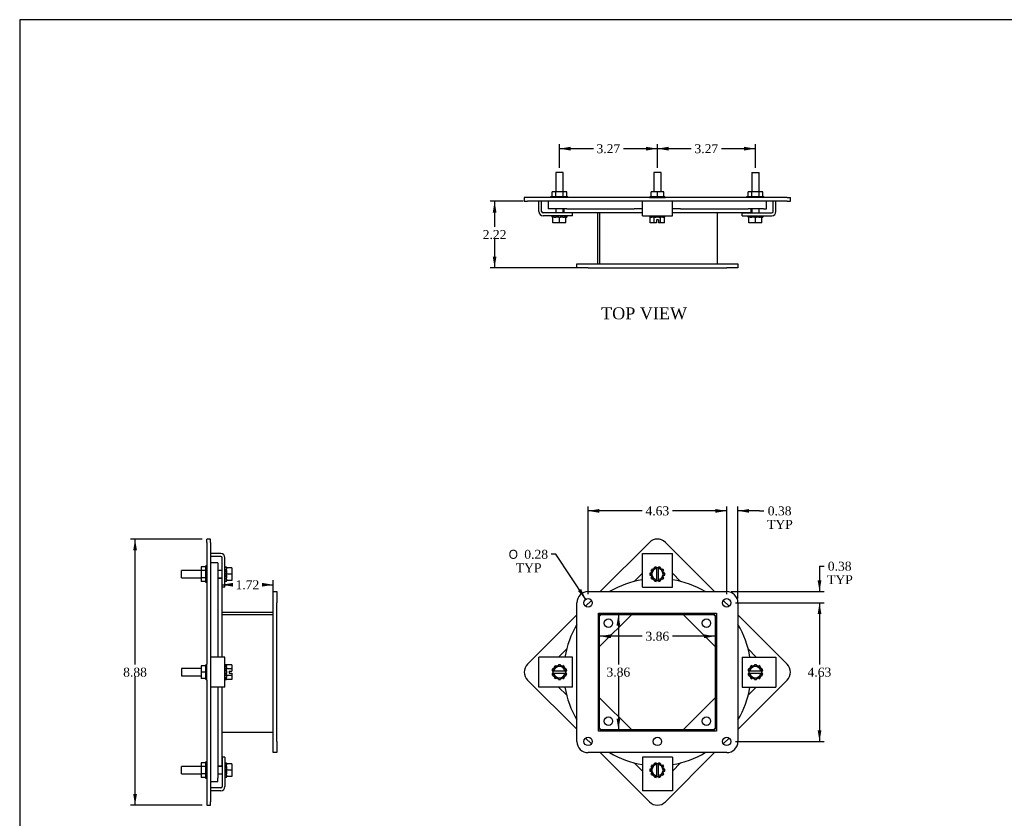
# Model space of a CAD drawing. Header units: inches. Extents: x 0.2 to 65.9, y -0.4 to 43.8.
# Tile 2 of 5: x 0.2 to 33, y 17.2 to 43.8. Entities that reach past the tile are written whole.
import ezdxf
from ezdxf.enums import TextEntityAlignment as Align

# ---------------------------------------------------------------- set-up
doc = ezdxf.new("R2010")
doc.units = ezdxf.units.IN
doc.header["$MEASUREMENT"] = 0
for name, color, linetype in [('COM49377', 7, 'Continuous'), ('COM49380', 7, 'Continuous'), ('COM49383', 7, 'Continuous'), ('COM49386', 7, 'Continuous'), ('COM49388', 7, 'Continuous'), ('Default', 7, 'Continuous'), ('GSK10436', 7, 'Continuous'), ('NTS16535', 7, 'Continuous'), ('SCC18019', 7, 'Continuous'), ('WAL253533', 7, 'Continuous')]:
    doc.layers.add(name, color=color, linetype=linetype)
doc.styles.add('SEACAD_Solid_Edge_ANSI1_Symbols', font='txt')
doc.styles.add('SEACAD_Times_New_Roman', font='times.ttf')
doc.dimstyles.new('HAMMOND_(STH_-_48x32)', dxfattribs={"dimtxt": 0.3, "dimasz": 0.375, "dimexe": 0.15, "dimexo": 0.15, "dimgap": 0.075, "dimtad": 0, "dimtih": 1, "dimtoh": 1, "dimzin": 0, "dimdsep": 46, "dimtxsty": 'SEACAD_Times_New_Roman', "dimblk1": '_SE_FILLED', "dimblk2": '_SE_FILLED', "dimsah": 1, "dimcen": 0.15, "dimadec": 0, "dimazin": 0, "dimtfac": 0.8, "dimtofl": 0, "dimtmove": 0, "dimatfit": 3, "dimfxl": 1, "dimtolj": 1, "dimtzin": 0, "dimarcsym": 0})

# ---------------------------------------------------------------- blocks, each defined once
blk = doc.blocks.new('SE')
at = {"layer": 'COM49377', "color": 7, "linetype": 'Continuous'}
for p, q in [((19.481, 23.99), (19.523, 23.99)), ((19.523, 20.171), (19.523, 23.99)), ((19.524, 24.032), (19.524, 23.991)), ((19.524, 23.991), (23.343, 23.991)), ((23.379, 23.955), (23.379, 20.171)), ((23.343, 20.135), (19.559, 20.135))]:
    blk.add_line(p, q, dxfattribs=at)
for centre, radius, start, end in [((23.343, 23.955), 0.036, 0, 90), ((23.343, 23.955), 0.108, 44.1439, 45.8561), ((19.559, 20.171), 0.108, 224.1439, 225.8561), ((19.559, 20.171), 0.036, 180, 270), ((23.343, 20.171), 0.036, 270, 0), ((23.343, 20.171), 0.108, 314.1439, 315.8561)]:
    blk.add_arc(centre, radius, start, end, dxfattribs=at)
at = {"layer": 'COM49380', "color": 7, "linetype": 'Continuous'}
for p, q in [((19.138, 24.75), (23.763, 24.75)), ((18.763, 19.75), (18.763, 24.375)), ((24.138, 24.375), (24.138, 19.75)), ((19.481, 24.032), (23.42, 24.032)), ((19.481, 20.093), (19.481, 24.032)), ((23.42, 24.032), (23.42, 20.093)), ((23.42, 20.093), (19.481, 20.093)), ((23.763, 19.375), (19.138, 19.375))]:
    blk.add_line(p, q, dxfattribs=at)
for centre in [(19.138, 24.375), (23.763, 24.375), (19.138, 19.75), (21.451, 19.75), (23.763, 19.75)]:
    blk.add_circle(centre, 0.141, dxfattribs=at)
for centre, start, end in [((19.138, 24.375), 90, 180), ((23.763, 24.375), 0, 90), ((19.138, 19.75), 180, 270), ((23.763, 19.75), 270, 0)]:
    blk.add_arc(centre, 0.375, start, end, dxfattribs=at)
at = {"layer": 'COM49383', "color": 7, "linetype": 'Continuous'}
for centre, radius, start, end in [((21.451, 22.063), 3.125, 99.2013, 120.6834), ((21.451, 22.063), 3.125, 59.3166, 80.7875), ((19.528, 23.985), 0.062, 130.7061, 139.2939), ((21.451, 22.063), 3.125, 149.3166, 170.7987), ((21.451, 22.063), 3.125, 9.2013, 30.6834), ((21.451, 22.063), 3.125, 189.2125, 210.6834), ((21.451, 22.063), 3.125, 329.3166, 350.7875), ((21.451, 22.063), 3.125, 239.3166, 260.7987), ((21.451, 22.063), 3.125, 279.2125, 300.6834)]:
    blk.add_arc(centre, radius, start, end, dxfattribs=at)
at = {"layer": 'COM49386', "color": 7, "linetype": 'Continuous'}
for p, q in [((21.186, 26.393), (19.543, 24.75)), ((23.359, 24.75), (21.716, 26.393)), ((19.251, 24.459), (19.055, 24.262)), ((23.847, 24.262), (23.65, 24.459)), ((18.763, 23.971), (17.12, 22.328)), ((25.782, 22.328), (24.138, 23.971)), ((17.12, 21.797), (18.763, 20.154)), ((24.138, 20.153), (25.782, 21.797)), ((19.054, 19.863), (19.251, 19.666)), ((23.651, 19.666), (23.847, 19.863)), ((19.542, 19.375), (21.186, 17.731)), ((21.716, 17.731), (23.36, 19.375))]:
    blk.add_line(p, q, dxfattribs=at)
for centre, start, end in [((21.451, 26.128), 45, 135), ((17.385, 22.062), 135, 225), ((25.517, 22.062), 315, 45), ((21.451, 17.997), 225, 315)]:
    blk.add_arc(centre, 0.375, start, end, dxfattribs=at)
at = {"layer": 'COM49388', "color": 7, "linetype": 'Continuous'}
for p, q in [((20.951, 25.878), (20.951, 26.021)), ((20.951, 26.021), (21.951, 26.021)), ((21.951, 25.878), (21.951, 26.021)), ((20.951, 24.896), (20.951, 25.878)), ((21.951, 24.896), (21.951, 25.878)), ((20.951, 24.896), (21.951, 24.896)), ((17.636, 22.562), (17.493, 22.562)), ((17.493, 21.562), (17.493, 22.562)), ((18.618, 22.562), (17.636, 22.562)), ((18.618, 21.562), (18.618, 22.562)), ((24.284, 22.562), (25.266, 22.562)), ((24.284, 22.562), (24.284, 21.562)), ((25.266, 22.562), (25.409, 22.562)), ((25.409, 22.562), (25.409, 21.562)), ((17.636, 21.562), (17.493, 21.562)), ((18.618, 21.562), (17.636, 21.562)), ((24.284, 21.562), (25.266, 21.562)), ((25.266, 21.562), (25.409, 21.562)), ((21.951, 19.229), (20.951, 19.229)), ((20.951, 19.229), (20.951, 18.247)), ((21.951, 19.229), (21.951, 18.247)), ((20.951, 18.247), (20.951, 18.104)), ((21.951, 18.104), (20.951, 18.104)), ((21.951, 18.247), (21.951, 18.104))]:
    blk.add_line(p, q, dxfattribs=at)
at = {"layer": 'GSK10436', "color": 7, "linetype": 'Continuous'}
for p, q in [((20.951, 25.363), (20.679, 25.091)), ((22.223, 25.091), (21.951, 25.363)), ((20.594, 23.991), (19.523, 22.919)), ((19.579, 23.991), (19.523, 23.935)), ((23.379, 22.92), (22.308, 23.991)), ((23.379, 23.935), (23.323, 23.991)), ((18.423, 22.835), (18.15, 22.562)), ((24.752, 22.562), (24.479, 22.835)), ((18.15, 21.562), (18.423, 21.29)), ((24.478, 21.289), (24.752, 21.562)), ((19.523, 21.205), (20.593, 20.135)), ((22.309, 20.135), (23.379, 21.205)), ((19.523, 20.19), (19.578, 20.135)), ((23.324, 20.135), (23.379, 20.189)), ((20.678, 19.035), (20.951, 18.762)), ((21.951, 18.762), (22.224, 19.035))]:
    blk.add_line(p, q, dxfattribs=at)
for centre in [(19.816, 23.698), (23.086, 23.698), (19.816, 20.427), (23.086, 20.427)]:
    blk.add_circle(centre, 0.141, dxfattribs=at)
at = {"layer": 'SCC18019', "color": 7, "linetype": 'Continuous'}
for p, q in [((21.342, 25.548), (21.21, 25.333)), ((21.21, 25.333), (21.342, 25.118)), ((21.417, 25.548), (21.342, 25.548)), ((21.485, 25.548), (21.417, 25.548)), ((21.417, 25.548), (21.417, 25.527)), ((21.417, 25.527), (21.417, 25.517)), ((21.417, 25.517), (21.417, 25.148)), ((21.56, 25.548), (21.485, 25.548)), ((21.485, 25.527), (21.485, 25.548)), ((21.485, 25.517), (21.485, 25.527)), ((21.485, 25.148), (21.485, 25.517)), ((21.692, 25.333), (21.56, 25.548)), ((21.56, 25.118), (21.692, 25.333)), ((21.342, 25.118), (21.417, 25.118)), ((21.417, 25.148), (21.417, 25.138)), ((21.417, 25.138), (21.417, 25.118)), ((21.417, 25.118), (21.485, 25.118)), ((21.485, 25.138), (21.485, 25.148)), ((21.485, 25.118), (21.485, 25.138)), ((21.485, 25.118), (21.56, 25.118)), ((18.181, 22.303), (17.966, 22.171)), ((17.966, 22.171), (17.966, 22.096)), ((17.966, 22.096), (17.966, 22.028)), ((17.986, 22.096), (17.966, 22.096)), ((17.966, 22.028), (17.966, 21.953)), ((17.966, 22.028), (17.986, 22.028)), ((17.996, 22.096), (17.986, 22.096)), ((17.986, 22.028), (17.996, 22.028)), ((18.365, 22.096), (17.996, 22.096)), ((17.996, 22.028), (18.365, 22.028)), ((18.396, 22.171), (18.181, 22.303)), ((18.375, 22.096), (18.365, 22.096)), ((18.365, 22.028), (18.375, 22.028)), ((18.396, 22.096), (18.375, 22.096)), ((18.375, 22.028), (18.396, 22.028)), ((18.396, 22.096), (18.396, 22.171)), ((18.396, 22.028), (18.396, 22.096)), ((18.396, 21.953), (18.396, 22.028)), ((24.721, 22.303), (24.506, 22.171)), ((24.506, 22.171), (24.506, 22.096)), ((24.506, 22.096), (24.506, 22.028)), ((24.527, 22.096), (24.506, 22.096)), ((24.506, 22.028), (24.506, 21.953)), ((24.506, 22.028), (24.527, 22.028)), ((24.537, 22.096), (24.527, 22.096)), ((24.527, 22.028), (24.537, 22.028)), ((24.906, 22.096), (24.537, 22.096)), ((24.537, 22.028), (24.906, 22.028)), ((24.936, 22.171), (24.721, 22.303)), ((24.916, 22.096), (24.906, 22.096)), ((24.906, 22.028), (24.916, 22.028)), ((24.936, 22.096), (24.916, 22.096)), ((24.916, 22.028), (24.936, 22.028)), ((24.936, 22.096), (24.936, 22.171)), ((24.936, 22.028), (24.936, 22.096)), ((24.936, 21.953), (24.936, 22.028)), ((17.966, 21.953), (18.181, 21.821)), ((18.181, 21.821), (18.396, 21.953)), ((24.506, 21.953), (24.721, 21.821)), ((24.721, 21.821), (24.936, 21.953)), ((21.342, 19.007), (21.21, 18.792)), ((21.21, 18.792), (21.342, 18.577)), ((21.417, 19.007), (21.342, 19.007)), ((21.485, 19.007), (21.417, 19.007)), ((21.417, 19.007), (21.417, 18.987)), ((21.417, 18.987), (21.417, 18.976)), ((21.417, 18.976), (21.417, 18.608)), ((21.56, 19.007), (21.485, 19.007)), ((21.485, 18.987), (21.485, 19.007)), ((21.485, 18.976), (21.485, 18.987)), ((21.485, 18.608), (21.485, 18.976)), ((21.692, 18.792), (21.56, 19.007)), ((21.56, 18.577), (21.692, 18.792)), ((21.342, 18.577), (21.417, 18.577)), ((21.417, 18.608), (21.417, 18.597)), ((21.417, 18.597), (21.417, 18.577)), ((21.417, 18.577), (21.485, 18.577)), ((21.485, 18.597), (21.485, 18.608)), ((21.485, 18.577), (21.485, 18.597)), ((21.485, 18.577), (21.56, 18.577))]:
    blk.add_line(p, q, dxfattribs=at)
for centre, radius, start, end in [((21.451, 25.333), 0.187, 100.4474, 259.5526), ((21.451, 25.333), 0.187, 280.4474, 79.5526), ((18.181, 22.062), 0.187, 10.4474, 169.5526), ((18.181, 22.062), 0.188, 190.4474, 349.5526), ((24.721, 22.062), 0.187, 10.4474, 169.5526), ((24.721, 22.062), 0.187, 190.4474, 349.5526), ((21.451, 18.792), 0.188, 100.4474, 259.5526), ((21.451, 18.792), 0.187, 280.4474, 79.5526)]:
    blk.add_arc(centre, radius, start, end, dxfattribs=at)
at = {"layer": 'WAL253533', "color": 7, "linetype": 'Continuous'}
for p, q in [((21.228, 25.362), (21.203, 25.365)), ((21.203, 25.3), (21.228, 25.304)), ((21.231, 25.452), (21.27, 25.431)), ((21.299, 25.477), (21.27, 25.505)), ((21.344, 25.558), (21.349, 25.548)), ((21.411, 25.548), (21.405, 25.579)), ((21.497, 25.579), (21.491, 25.548)), ((21.553, 25.548), (21.558, 25.558)), ((21.632, 25.505), (21.603, 25.477)), ((21.632, 25.431), (21.671, 25.452)), ((21.699, 25.365), (21.674, 25.362)), ((21.674, 25.304), (21.699, 25.3)), ((21.27, 25.235), (21.231, 25.213)), ((21.27, 25.161), (21.299, 25.188)), ((21.349, 25.118), (21.344, 25.107)), ((21.405, 25.087), (21.411, 25.118)), ((21.491, 25.118), (21.497, 25.087)), ((21.558, 25.107), (21.553, 25.118)), ((21.603, 25.188), (21.632, 25.161)), ((21.671, 25.213), (21.632, 25.235)), ((17.935, 22.108), (17.966, 22.102)), ((17.966, 22.022), (17.935, 22.017)), ((17.966, 22.165), (17.955, 22.17)), ((18.009, 22.244), (18.036, 22.215)), ((18.082, 22.243), (18.061, 22.282)), ((18.148, 22.31), (18.151, 22.285)), ((18.21, 22.285), (18.213, 22.31)), ((18.3, 22.282), (18.279, 22.243)), ((18.325, 22.215), (18.353, 22.244)), ((18.406, 22.17), (18.396, 22.165)), ((18.396, 22.102), (18.426, 22.108)), ((18.426, 22.017), (18.396, 22.022)), ((24.476, 22.108), (24.506, 22.102)), ((24.506, 22.022), (24.476, 22.017)), ((24.506, 22.165), (24.496, 22.17)), ((24.549, 22.244), (24.577, 22.215)), ((24.623, 22.243), (24.602, 22.282)), ((24.689, 22.31), (24.692, 22.285)), ((24.751, 22.285), (24.754, 22.31)), ((24.841, 22.282), (24.82, 22.243)), ((24.866, 22.215), (24.893, 22.244)), ((24.947, 22.17), (24.936, 22.165)), ((24.936, 22.102), (24.967, 22.108)), ((24.967, 22.017), (24.936, 22.022)), ((17.955, 21.955), (17.966, 21.96)), ((18.036, 21.91), (18.009, 21.881)), ((18.061, 21.843), (18.082, 21.882)), ((18.151, 21.839), (18.148, 21.814)), ((18.213, 21.814), (18.21, 21.839)), ((18.279, 21.882), (18.3, 21.843)), ((18.353, 21.881), (18.325, 21.91)), ((18.396, 21.96), (18.406, 21.955)), ((24.496, 21.955), (24.506, 21.96)), ((24.577, 21.91), (24.549, 21.881)), ((24.602, 21.843), (24.623, 21.882)), ((24.692, 21.839), (24.689, 21.814)), ((24.754, 21.814), (24.751, 21.839)), ((24.82, 21.882), (24.841, 21.843)), ((24.893, 21.881), (24.866, 21.91)), ((24.936, 21.96), (24.947, 21.955)), ((21.228, 18.821), (21.203, 18.824)), ((21.203, 18.76), (21.228, 18.763)), ((21.231, 18.911), (21.27, 18.89)), ((21.299, 18.936), (21.27, 18.964)), ((21.344, 19.018), (21.349, 19.007)), ((21.411, 19.007), (21.405, 19.038)), ((21.497, 19.038), (21.491, 19.007)), ((21.553, 19.007), (21.558, 19.018)), ((21.632, 18.964), (21.603, 18.936)), ((21.632, 18.89), (21.671, 18.911)), ((21.699, 18.824), (21.674, 18.821)), ((21.674, 18.763), (21.699, 18.76)), ((21.27, 18.694), (21.231, 18.673)), ((21.27, 18.62), (21.299, 18.648)), ((21.349, 18.577), (21.344, 18.566)), ((21.405, 18.546), (21.411, 18.577)), ((21.491, 18.577), (21.497, 18.546)), ((21.558, 18.566), (21.553, 18.577)), ((21.603, 18.648), (21.632, 18.62)), ((21.671, 18.673), (21.632, 18.694))]:
    blk.add_line(p, q, dxfattribs=at)
for centre, start, end in [((21.451, 25.333), 172.5373, 187.4627), ((21.451, 25.333), 136.5373, 151.4627), ((21.451, 25.333), 100.5373, 115.4627), ((21.451, 25.333), 64.5373, 79.4627), ((21.451, 25.333), 28.5373, 43.4627), ((21.451, 25.333), 352.5373, 7.4627), ((21.451, 25.333), 208.5373, 223.4627), ((21.451, 25.333), 244.5373, 259.4627), ((21.451, 25.333), 280.5373, 295.4627), ((21.451, 25.333), 316.5373, 331.4627), ((18.181, 22.062), 154.5373, 169.4627), ((18.181, 22.062), 190.5373, 205.4627), ((18.181, 22.062), 118.5373, 133.4627), ((18.181, 22.062), 82.5373, 97.4627), ((18.181, 22.062), 46.5373, 61.4627), ((18.181, 22.062), 10.5373, 25.4627), ((18.181, 22.062), 334.5373, 349.4627), ((24.721, 22.062), 154.5373, 169.4627), ((24.721, 22.062), 190.5373, 205.4627), ((24.721, 22.062), 118.5373, 133.4627), ((24.721, 22.062), 82.5373, 97.4627), ((24.721, 22.062), 46.5373, 61.4627), ((24.721, 22.062), 10.5373, 25.4627), ((24.721, 22.062), 334.5373, 349.4627), ((18.181, 22.062), 226.5373, 241.4627), ((18.181, 22.062), 262.5373, 277.4627), ((18.181, 22.062), 298.5373, 313.4627), ((24.721, 22.062), 226.5373, 241.4627), ((24.721, 22.062), 262.5373, 277.4627), ((24.721, 22.062), 298.5373, 313.4627), ((21.451, 18.792), 172.5373, 187.4627), ((21.451, 18.792), 136.5373, 151.4627), ((21.451, 18.792), 100.5373, 115.4627), ((21.451, 18.792), 64.5373, 79.4627), ((21.451, 18.792), 28.5373, 43.4627), ((21.451, 18.792), 352.5373, 7.4627), ((21.451, 18.792), 208.5373, 223.4627), ((21.451, 18.792), 244.5373, 259.4627), ((21.451, 18.792), 280.5373, 295.4627), ((21.451, 18.792), 316.5373, 331.4627)]:
    blk.add_arc(centre, 0.25, start, end, dxfattribs=at)
blk = doc.blocks.new('SE3')
at = {"layer": 'COM49377', "color": 7, "linetype": 'Continuous'}
for p, q in [((19.451, 37.403), (19.451, 35.685)), ((19.523, 37.403), (19.523, 35.685)), ((19.524, 37.403), (19.524, 35.685)), ((23.451, 37.403), (23.451, 35.685))]:
    blk.add_line(p, q, dxfattribs=at)
at = {"layer": 'COM49380', "color": 7, "linetype": 'Continuous'}
for p, q in [((18.763, 35.685), (19.138, 35.685)), ((18.763, 35.56), (18.763, 35.685)), ((19.138, 35.56), (18.763, 35.56)), ((19.138, 35.685), (23.763, 35.685)), ((19.138, 35.56), (23.763, 35.56)), ((23.763, 35.685), (24.138, 35.685)), ((24.138, 35.56), (23.763, 35.56)), ((24.138, 35.685), (24.138, 35.56))]:
    blk.add_line(p, q, dxfattribs=at)
at = {"layer": 'COM49383', "color": 7, "linetype": 'Continuous'}
for p, q in [((18.326, 37.528), (18.326, 37.403)), ((18.423, 37.528), (20.679, 37.528)), ((22.223, 37.528), (24.479, 37.528)), ((24.576, 37.403), (24.576, 37.528)), ((18.326, 37.403), (20.951, 37.403)), ((21.951, 37.403), (24.576, 37.403))]:
    blk.add_line(p, q, dxfattribs=at)
at = {"layer": 'COM49386', "color": 7, "linetype": 'Continuous'}
for p, q in [((17.12, 37.903), (17.01, 37.903)), ((17.01, 37.903), (17.01, 37.778)), ((21.186, 37.903), (17.12, 37.903)), ((21.186, 37.903), (21.716, 37.903)), ((25.782, 37.903), (21.716, 37.903)), ((25.782, 37.903), (25.892, 37.903)), ((25.892, 37.778), (25.892, 37.903)), ((17.01, 37.778), (17.12, 37.778)), ((21.186, 37.778), (17.12, 37.778)), ((21.716, 37.778), (21.186, 37.778)), ((25.782, 37.778), (21.716, 37.778)), ((25.782, 37.778), (25.892, 37.778))]:
    blk.add_line(p, q, dxfattribs=at)
at = {"layer": 'COM49388', "color": 7, "linetype": 'Continuous'}
for p, q in [((17.493, 37.437), (17.493, 37.778)), ((17.588, 37.437), (17.588, 37.778)), ((20.951, 37.437), (20.951, 37.778)), ((21.951, 37.437), (21.951, 37.778)), ((25.314, 37.437), (25.314, 37.778)), ((25.409, 37.437), (25.409, 37.778)), ((18.618, 37.389), (17.636, 37.389)), ((18.618, 37.294), (17.636, 37.294)), ((18.618, 37.294), (18.618, 37.389)), ((20.951, 37.294), (20.951, 37.437)), ((20.951, 37.294), (21.951, 37.294)), ((21.951, 37.294), (21.951, 37.437)), ((24.284, 37.389), (25.266, 37.389)), ((24.284, 37.294), (24.284, 37.389)), ((24.284, 37.294), (25.266, 37.294))]:
    blk.add_line(p, q, dxfattribs=at)
for centre, radius, start, end in [((17.636, 37.437), 0.143, 180, 270), ((17.636, 37.437), 0.048, 180, 270), ((25.266, 37.437), 0.048, 270, 0), ((25.266, 37.437), 0.143, 270, 0)]:
    blk.add_arc(centre, radius, start, end, dxfattribs=at)
at = {"layer": 'GSK10436', "color": 7, "linetype": 'Continuous'}
for p, q in [((17.806, 37.778), (17.806, 37.528)), ((17.915, 37.528), (17.806, 37.528)), ((18.423, 37.528), (17.915, 37.528)), ((20.951, 37.528), (20.679, 37.528)), ((22.223, 37.528), (21.951, 37.528)), ((24.987, 37.528), (24.479, 37.528)), ((24.987, 37.528), (25.096, 37.528)), ((25.096, 37.528), (25.096, 37.778))]:
    blk.add_line(p, q, dxfattribs=at)
at = {"layer": 'NTS16535', "color": 7, "linetype": 'Continuous'}
for p, q in [((17.9, 37.933), (18.04, 37.933)), ((17.9, 37.903), (17.9, 37.933)), ((18.058, 38.088), (17.935, 38.088)), ((17.935, 37.933), (17.935, 38.088)), ((18.04, 37.933), (18.321, 37.933)), ((18.04, 37.903), (18.04, 37.933)), ((18.304, 38.088), (18.058, 38.088)), ((18.058, 37.933), (18.058, 38.088)), ((18.427, 38.088), (18.304, 38.088)), ((18.304, 37.933), (18.304, 38.088)), ((18.321, 37.933), (18.461, 37.933)), ((18.321, 37.903), (18.321, 37.933)), ((18.427, 37.933), (18.427, 38.088)), ((18.461, 37.903), (18.461, 37.933)), ((21.208, 37.903), (21.208, 37.933)), ((21.208, 37.933), (21.451, 37.933)), ((21.451, 38.088), (21.238, 38.088)), ((21.238, 37.933), (21.238, 38.088)), ((21.664, 38.088), (21.451, 38.088)), ((21.451, 37.933), (21.451, 38.088)), ((21.451, 37.933), (21.694, 37.933)), ((21.451, 37.903), (21.451, 37.933)), ((21.664, 37.933), (21.664, 38.088)), ((21.694, 37.903), (21.694, 37.933)), ((24.441, 37.933), (24.581, 37.933)), ((24.441, 37.903), (24.441, 37.933)), ((24.598, 38.088), (24.475, 38.088)), ((24.475, 37.933), (24.475, 38.088)), ((24.581, 37.933), (24.581, 37.903)), ((24.581, 37.933), (24.862, 37.933)), ((24.844, 38.088), (24.598, 38.088)), ((24.598, 37.933), (24.598, 38.088)), ((24.967, 38.088), (24.844, 38.088)), ((24.844, 37.933), (24.844, 38.088)), ((24.862, 37.903), (24.862, 37.933)), ((24.862, 37.933), (25.002, 37.933)), ((24.967, 37.933), (24.967, 38.088)), ((25.002, 37.903), (25.002, 37.933))]:
    blk.add_line(p, q, dxfattribs=at)
at = {"layer": 'SCC18019', "color": 7, "linetype": 'Continuous'}
for p, q in [((18.303, 38.744), (18.059, 38.744)), ((18.059, 38.744), (18.059, 38.088)), ((18.303, 38.088), (18.303, 38.744)), ((21.573, 38.744), (21.329, 38.744)), ((21.329, 38.744), (21.329, 38.088)), ((21.573, 38.088), (21.573, 38.744)), ((24.599, 38.744), (24.843, 38.744)), ((24.599, 38.744), (24.599, 38.088)), ((24.843, 38.088), (24.843, 38.744)), ((18.059, 37.528), (18.059, 37.389)), ((18.303, 37.389), (18.303, 37.528)), ((24.599, 37.528), (24.599, 37.389)), ((24.843, 37.389), (24.843, 37.528)), ((18.009, 37.244), (17.966, 37.244)), ((17.966, 37.063), (17.966, 37.244)), ((18.148, 37.244), (18.082, 37.244)), ((18.181, 37.063), (18.181, 37.244)), ((18.279, 37.244), (18.213, 37.244)), ((18.396, 37.244), (18.353, 37.244)), ((18.396, 37.063), (18.396, 37.244)), ((21.21, 37.063), (21.21, 37.244)), ((21.231, 37.244), (21.228, 37.244)), ((21.342, 37.244), (21.299, 37.244)), ((21.342, 37.063), (21.342, 37.244)), ((21.344, 37.244), (21.342, 37.244)), ((21.491, 37.244), (21.411, 37.244)), ((21.485, 37.158), (21.417, 37.158)), ((21.417, 37.158), (21.417, 37.063)), ((21.485, 37.158), (21.485, 37.063)), ((21.56, 37.244), (21.558, 37.244)), ((21.603, 37.244), (21.56, 37.244)), ((21.56, 37.063), (21.56, 37.244)), ((21.674, 37.244), (21.671, 37.244)), ((21.692, 37.063), (21.692, 37.244)), ((24.549, 37.244), (24.506, 37.244)), ((24.506, 37.063), (24.506, 37.244)), ((24.689, 37.244), (24.623, 37.244)), ((24.721, 37.063), (24.721, 37.244)), ((24.82, 37.244), (24.754, 37.244)), ((24.936, 37.244), (24.893, 37.244)), ((24.936, 37.063), (24.936, 37.244)), ((18.181, 37.063), (17.966, 37.063)), ((18.396, 37.063), (18.181, 37.063)), ((21.342, 37.063), (21.21, 37.063)), ((21.417, 37.063), (21.342, 37.063)), ((21.56, 37.063), (21.485, 37.063)), ((21.692, 37.063), (21.56, 37.063)), ((24.721, 37.063), (24.506, 37.063)), ((24.936, 37.063), (24.721, 37.063))]:
    blk.add_line(p, q, dxfattribs=at)
at = {"layer": 'WAL253533', "color": 7, "linetype": 'Continuous'}
for p, q in [((17.935, 37.244), (17.935, 37.294)), ((17.935, 37.244), (17.955, 37.244)), ((17.955, 37.294), (17.955, 37.244)), ((17.966, 37.244), (17.955, 37.244)), ((18.009, 37.244), (18.009, 37.294)), ((18.009, 37.244), (18.061, 37.244)), ((18.061, 37.294), (18.061, 37.244)), ((18.082, 37.244), (18.061, 37.244)), ((18.099, 37.244), (18.099, 37.294)), ((18.148, 37.244), (18.148, 37.294)), ((18.148, 37.244), (18.213, 37.244)), ((18.213, 37.294), (18.213, 37.244)), ((18.262, 37.244), (18.262, 37.294)), ((18.3, 37.244), (18.279, 37.244)), ((18.3, 37.244), (18.3, 37.294)), ((18.3, 37.244), (18.353, 37.244)), ((18.353, 37.294), (18.353, 37.244)), ((18.406, 37.244), (18.396, 37.244)), ((18.406, 37.244), (18.406, 37.294)), ((18.406, 37.244), (18.426, 37.244)), ((18.426, 37.294), (18.426, 37.244)), ((21.201, 37.294), (21.201, 37.244)), ((21.201, 37.244), (21.203, 37.244)), ((21.203, 37.294), (21.203, 37.244)), ((21.228, 37.244), (21.203, 37.244)), ((21.231, 37.244), (21.231, 37.294)), ((21.231, 37.244), (21.27, 37.244)), ((21.27, 37.294), (21.27, 37.244)), ((21.299, 37.244), (21.27, 37.244)), ((21.327, 37.244), (21.327, 37.294)), ((21.344, 37.244), (21.344, 37.294)), ((21.344, 37.244), (21.405, 37.244)), ((21.405, 37.294), (21.405, 37.244)), ((21.411, 37.244), (21.405, 37.244)), ((21.42, 37.244), (21.42, 37.294)), ((21.482, 37.244), (21.482, 37.294)), ((21.497, 37.244), (21.491, 37.244)), ((21.497, 37.244), (21.497, 37.294)), ((21.497, 37.244), (21.558, 37.244)), ((21.558, 37.294), (21.558, 37.244)), ((21.575, 37.244), (21.575, 37.294)), ((21.632, 37.244), (21.603, 37.244)), ((21.632, 37.244), (21.632, 37.294)), ((21.632, 37.244), (21.671, 37.244)), ((21.671, 37.294), (21.671, 37.244)), ((21.699, 37.244), (21.674, 37.244)), ((21.699, 37.244), (21.699, 37.294)), ((21.699, 37.244), (21.701, 37.244)), ((21.701, 37.244), (21.701, 37.294)), ((24.476, 37.244), (24.476, 37.294)), ((24.476, 37.244), (24.496, 37.244)), ((24.496, 37.294), (24.496, 37.244)), ((24.506, 37.244), (24.496, 37.244)), ((24.549, 37.244), (24.549, 37.294)), ((24.549, 37.244), (24.602, 37.244)), ((24.602, 37.294), (24.602, 37.244)), ((24.623, 37.244), (24.602, 37.244)), ((24.64, 37.244), (24.64, 37.294)), ((24.689, 37.244), (24.689, 37.294)), ((24.689, 37.244), (24.754, 37.244)), ((24.754, 37.294), (24.754, 37.244)), ((24.803, 37.244), (24.803, 37.294)), ((24.841, 37.244), (24.82, 37.244)), ((24.841, 37.244), (24.841, 37.294)), ((24.841, 37.244), (24.893, 37.244)), ((24.893, 37.294), (24.893, 37.244)), ((24.947, 37.244), (24.936, 37.244)), ((24.947, 37.244), (24.947, 37.294)), ((24.947, 37.244), (24.967, 37.244)), ((24.967, 37.294), (24.967, 37.244))]:
    blk.add_line(p, q, dxfattribs=at)
blk = doc.blocks.new('SE6')
at = {"layer": 'COM49377', "color": 7, "linetype": 'Continuous'}
for p, q in [((6.91, 24.063), (8.628, 24.063)), ((6.91, 23.991), (8.628, 23.991)), ((6.91, 23.99), (8.628, 23.99)), ((6.91, 20.063), (8.628, 20.063))]:
    blk.add_line(p, q, dxfattribs=at)
at = {"layer": 'COM49380', "color": 7, "linetype": 'Continuous'}
for p, q in [((8.628, 24.75), (8.753, 24.75)), ((8.628, 24.375), (8.628, 24.75)), ((8.753, 24.75), (8.753, 24.375)), ((8.628, 19.75), (8.628, 24.375)), ((8.753, 19.75), (8.753, 24.375)), ((8.628, 19.375), (8.628, 19.75)), ((8.753, 19.75), (8.753, 19.375)), ((8.753, 19.375), (8.628, 19.375))]:
    blk.add_line(p, q, dxfattribs=at)
at = {"layer": 'COM49383', "color": 7, "linetype": 'Continuous'}
for p, q in [((6.91, 25.188), (6.785, 25.188)), ((6.785, 25.091), (6.785, 22.835)), ((6.91, 25.188), (6.91, 22.562)), ((6.91, 21.562), (6.91, 18.938)), ((6.785, 21.29), (6.785, 19.035)), ((6.785, 18.938), (6.91, 18.938))]:
    blk.add_line(p, q, dxfattribs=at)
at = {"layer": 'COM49386', "color": 7, "linetype": 'Continuous'}
for p, q in [((6.41, 26.393), (6.41, 26.503)), ((6.535, 26.503), (6.41, 26.503)), ((6.41, 26.393), (6.41, 22.328)), ((6.535, 26.393), (6.535, 26.503)), ((6.535, 26.393), (6.535, 22.328)), ((6.41, 21.797), (6.41, 22.328)), ((6.535, 22.328), (6.535, 21.797)), ((6.41, 21.797), (6.41, 17.731)), ((6.535, 21.797), (6.535, 17.731)), ((6.41, 17.731), (6.41, 17.622)), ((6.41, 17.622), (6.535, 17.622)), ((6.535, 17.622), (6.535, 17.731))]:
    blk.add_line(p, q, dxfattribs=at)
at = {"layer": 'COM49388', "color": 7, "linetype": 'Continuous'}
for p, q in [((6.876, 26.021), (6.535, 26.021)), ((6.876, 25.926), (6.535, 25.926)), ((6.924, 24.896), (6.924, 25.878)), ((7.019, 24.896), (7.019, 25.878)), ((7.019, 24.896), (6.924, 24.896)), ((6.876, 22.562), (6.535, 22.562)), ((7.019, 22.562), (6.876, 22.562)), ((7.019, 21.562), (7.019, 22.562)), ((6.876, 21.562), (6.535, 21.562)), ((7.019, 21.562), (6.876, 21.562)), ((6.924, 19.229), (6.924, 18.247)), ((7.019, 19.229), (6.924, 19.229)), ((7.019, 19.229), (7.019, 18.247)), ((6.876, 18.199), (6.535, 18.199)), ((6.876, 18.104), (6.535, 18.104))]:
    blk.add_line(p, q, dxfattribs=at)
for centre, radius, start, end in [((6.876, 25.878), 0.143, 0, 90), ((6.876, 25.878), 0.048, 0, 90), ((6.876, 18.247), 0.048, 270, 0), ((6.876, 18.247), 0.143, 270, 0)]:
    blk.add_arc(centre, radius, start, end, dxfattribs=at)
at = {"layer": 'GSK10436', "color": 7, "linetype": 'Continuous'}
for p, q in [((6.785, 25.708), (6.535, 25.708)), ((6.785, 25.708), (6.785, 25.598)), ((6.785, 25.598), (6.785, 25.091)), ((6.785, 22.835), (6.785, 22.562)), ((6.785, 21.562), (6.785, 21.29)), ((6.785, 19.035), (6.785, 18.527)), ((6.535, 18.417), (6.785, 18.417)), ((6.785, 18.417), (6.785, 18.527))]:
    blk.add_line(p, q, dxfattribs=at)
at = {"layer": 'NTS16535', "color": 7, "linetype": 'Continuous'}
for p, q in [((6.225, 25.579), (6.225, 25.456)), ((6.38, 25.579), (6.225, 25.579)), ((6.225, 25.456), (6.225, 25.21)), ((6.38, 25.456), (6.225, 25.456)), ((6.38, 25.473), (6.38, 25.613)), ((6.41, 25.613), (6.38, 25.613)), ((6.41, 25.473), (6.38, 25.473)), ((6.38, 25.192), (6.38, 25.473)), ((6.225, 25.21), (6.225, 25.087)), ((6.38, 25.21), (6.225, 25.21)), ((6.38, 25.087), (6.225, 25.087)), ((6.38, 25.192), (6.41, 25.192)), ((6.38, 25.052), (6.38, 25.192)), ((6.41, 25.052), (6.38, 25.052)), ((6.225, 22.275), (6.225, 22.062)), ((6.38, 22.275), (6.225, 22.275)), ((6.225, 22.062), (6.225, 21.849)), ((6.38, 22.062), (6.225, 22.062)), ((6.38, 22.062), (6.38, 22.305)), ((6.41, 22.305), (6.38, 22.305)), ((6.38, 21.819), (6.38, 22.062)), ((6.41, 22.062), (6.38, 22.062)), ((6.38, 21.849), (6.225, 21.849)), ((6.41, 21.819), (6.38, 21.819)), ((6.38, 18.932), (6.38, 19.073)), ((6.41, 19.073), (6.38, 19.073)), ((6.225, 19.038), (6.225, 18.915)), ((6.38, 19.038), (6.225, 19.038)), ((6.225, 18.915), (6.225, 18.669)), ((6.38, 18.915), (6.225, 18.915)), ((6.38, 18.652), (6.38, 18.932)), ((6.41, 18.932), (6.38, 18.932)), ((6.225, 18.669), (6.225, 18.546)), ((6.38, 18.669), (6.225, 18.669)), ((6.38, 18.546), (6.225, 18.546)), ((6.38, 18.511), (6.38, 18.652)), ((6.41, 18.652), (6.38, 18.652)), ((6.41, 18.511), (6.38, 18.511))]:
    blk.add_line(p, q, dxfattribs=at)
at = {"layer": 'SCC18019', "color": 7, "linetype": 'Continuous'}
for p, q in [((5.569, 25.211), (5.569, 25.455)), ((6.225, 25.455), (5.569, 25.455)), ((6.924, 25.455), (6.785, 25.455)), ((7.069, 25.548), (7.069, 25.505)), ((7.25, 25.548), (7.069, 25.548)), ((7.069, 25.431), (7.069, 25.365)), ((7.25, 25.333), (7.069, 25.333)), ((7.25, 25.548), (7.25, 25.333)), ((7.25, 25.333), (7.25, 25.118)), ((5.569, 25.211), (6.225, 25.211)), ((6.785, 25.211), (6.924, 25.211)), ((7.069, 25.3), (7.069, 25.235)), ((7.069, 25.161), (7.069, 25.118)), ((7.25, 25.118), (7.069, 25.118)), ((5.569, 22.184), (5.569, 21.94)), ((6.225, 22.184), (5.569, 22.184)), ((7.25, 22.303), (7.069, 22.303)), ((7.069, 22.285), (7.069, 22.282)), ((7.069, 22.215), (7.069, 22.171)), ((7.069, 22.171), (7.069, 22.17)), ((7.25, 22.171), (7.069, 22.171)), ((7.069, 22.102), (7.069, 22.022)), ((7.155, 22.096), (7.155, 22.028)), ((7.155, 22.096), (7.25, 22.096)), ((7.155, 22.028), (7.25, 22.028)), ((7.25, 22.303), (7.25, 22.171)), ((7.25, 22.171), (7.25, 22.096)), ((7.25, 22.028), (7.25, 21.953)), ((5.569, 21.94), (6.225, 21.94)), ((7.069, 21.955), (7.069, 21.953)), ((7.069, 21.953), (7.069, 21.91)), ((7.25, 21.953), (7.069, 21.953)), ((7.069, 21.843), (7.069, 21.839)), ((7.25, 21.821), (7.069, 21.821)), ((7.25, 21.953), (7.25, 21.821)), ((5.569, 18.67), (5.569, 18.914)), ((6.225, 18.914), (5.569, 18.914)), ((6.924, 18.914), (6.785, 18.914)), ((7.069, 19.007), (7.069, 18.964)), ((7.25, 19.007), (7.069, 19.007)), ((7.069, 18.89), (7.069, 18.824)), ((7.25, 18.792), (7.069, 18.792)), ((7.069, 18.76), (7.069, 18.694)), ((7.25, 19.007), (7.25, 18.792)), ((7.25, 18.792), (7.25, 18.577)), ((5.569, 18.67), (6.225, 18.67)), ((6.785, 18.67), (6.924, 18.67)), ((7.069, 18.62), (7.069, 18.577)), ((7.25, 18.577), (7.069, 18.577))]:
    blk.add_line(p, q, dxfattribs=at)
at = {"layer": 'WAL253533', "color": 7, "linetype": 'Continuous'}
for p, q in [((7.019, 25.579), (7.069, 25.579)), ((7.069, 25.558), (7.019, 25.558)), ((7.019, 25.505), (7.069, 25.505)), ((7.069, 25.452), (7.019, 25.452)), ((7.069, 25.414), (7.019, 25.414)), ((7.019, 25.365), (7.069, 25.365)), ((7.069, 25.558), (7.069, 25.579)), ((7.069, 25.558), (7.069, 25.548)), ((7.069, 25.452), (7.069, 25.505)), ((7.069, 25.452), (7.069, 25.431)), ((7.069, 25.3), (7.069, 25.365)), ((7.069, 25.3), (7.019, 25.3)), ((7.069, 25.251), (7.019, 25.251)), ((7.019, 25.213), (7.069, 25.213)), ((7.069, 25.161), (7.019, 25.161)), ((7.019, 25.107), (7.069, 25.107)), ((7.069, 25.087), (7.019, 25.087)), ((7.069, 25.235), (7.069, 25.213)), ((7.069, 25.161), (7.069, 25.213)), ((7.069, 25.118), (7.069, 25.107)), ((7.069, 25.087), (7.069, 25.107)), ((7.069, 22.312), (7.019, 22.312)), ((7.069, 22.31), (7.019, 22.31)), ((7.019, 22.282), (7.069, 22.282)), ((7.069, 22.244), (7.019, 22.244)), ((7.069, 22.186), (7.019, 22.186)), ((7.019, 22.17), (7.069, 22.17)), ((7.069, 22.108), (7.019, 22.108)), ((7.069, 22.094), (7.019, 22.094)), ((7.069, 22.031), (7.019, 22.031)), ((7.019, 22.017), (7.069, 22.017)), ((7.069, 22.31), (7.069, 22.312)), ((7.069, 22.31), (7.069, 22.285)), ((7.069, 22.244), (7.069, 22.282)), ((7.069, 22.244), (7.069, 22.215)), ((7.069, 22.108), (7.069, 22.17)), ((7.069, 22.108), (7.069, 22.102)), ((7.069, 22.022), (7.069, 22.017)), ((7.069, 21.955), (7.069, 22.017)), ((7.069, 21.955), (7.019, 21.955)), ((7.069, 21.938), (7.019, 21.938)), ((7.019, 21.881), (7.069, 21.881)), ((7.069, 21.843), (7.019, 21.843)), ((7.019, 21.814), (7.069, 21.814)), ((7.019, 21.812), (7.069, 21.812)), ((7.069, 21.91), (7.069, 21.881)), ((7.069, 21.843), (7.069, 21.881)), ((7.069, 21.839), (7.069, 21.814)), ((7.069, 21.814), (7.069, 21.812)), ((7.019, 19.038), (7.069, 19.038)), ((7.069, 19.018), (7.019, 19.018)), ((7.019, 18.964), (7.069, 18.964)), ((7.069, 18.911), (7.019, 18.911)), ((7.069, 18.874), (7.019, 18.874)), ((7.019, 18.824), (7.069, 18.824)), ((7.069, 18.76), (7.019, 18.76)), ((7.069, 19.018), (7.069, 19.038)), ((7.069, 19.018), (7.069, 19.007)), ((7.069, 18.911), (7.069, 18.964)), ((7.069, 18.911), (7.069, 18.89)), ((7.069, 18.76), (7.069, 18.824)), ((7.069, 18.71), (7.019, 18.71)), ((7.019, 18.673), (7.069, 18.673)), ((7.069, 18.62), (7.019, 18.62)), ((7.019, 18.566), (7.069, 18.566)), ((7.069, 18.546), (7.019, 18.546)), ((7.069, 18.694), (7.069, 18.673)), ((7.069, 18.62), (7.069, 18.673)), ((7.069, 18.577), (7.069, 18.566)), ((7.069, 18.546), (7.069, 18.566))]:
    blk.add_line(p, q, dxfattribs=at)
blk = doc.blocks.new('DMBLK980')
at = {"layer": 'Default', "linetype": 'Continuous', "transparency": 16777216}
for points in [[(7.285, 25.042), (6.91, 24.979), (7.285, 24.917)], [(8.253, 25.042), (8.253, 24.917), (8.628, 24.979)]]:
    blk.add_hatch(color=7, dxfattribs=at).paths.add_polyline_path(points)
at = {"layer": 'Default', "color": 7, "linetype": 'Continuous', "transparency": 16777216}
for p, q in [((6.91, 24.979), (7.266, 24.979)), ((8.272, 24.979), (8.628, 24.979)), ((8.628, 22.213), (8.628, 25.129))]:
    blk.add_line(p, q, dxfattribs=at)
at = {"layer": 'Default', "color": 7, "linetype": 'Continuous', "transparency": 16777216, "style": 'SEACAD_Times_New_Roman'}
blk.add_text('1.72', height=0.3, dxfattribs=at).set_placement((7.371, 25.129), align=Align.TOP_LEFT)
blk = doc.blocks.new('_SE_FILLED')
at = {"color": 0}
blk.add_line((0, 0), (-1, 0), dxfattribs=at)
blk.add_solid([(0, 0), (-1, -0.1665), (-1, 0.1665), (0, 0)], dxfattribs=at)
blk = doc.blocks.new('DMBLK981')
at = {"layer": 'Default', "linetype": 'Continuous', "transparency": 16777216}
for points in [[(3.957, 26.128), (4.082, 26.128), (4.02, 26.503)], [(3.957, 17.997), (4.02, 17.622), (4.082, 17.997)]]:
    blk.add_hatch(color=7, dxfattribs=at).paths.add_polyline_path(points)
at = {"layer": 'Default', "color": 7, "linetype": 'Continuous', "transparency": 16777216}
for p, q in [((6.26, 26.503), (3.87, 26.503)), ((4.02, 22.317), (4.02, 26.503)), ((4.02, 17.622), (4.02, 21.912)), ((6.26, 17.622), (3.87, 17.622))]:
    blk.add_line(p, q, dxfattribs=at)
at = {"layer": 'Default', "color": 7, "linetype": 'Continuous', "transparency": 16777216, "style": 'SEACAD_Times_New_Roman'}
blk.add_text('8.88', height=0.3, dxfattribs=at).set_placement((3.622, 22.212), align=Align.TOP_LEFT)
blk = doc.blocks.new('DMBLK989')
at = {"layer": 'Default', "linetype": 'Continuous', "transparency": 16777216}
for points in [[(21.826, 39.597), (21.451, 39.534), (21.826, 39.472)], [(24.346, 39.597), (24.346, 39.472), (24.721, 39.534)]]:
    blk.add_hatch(color=7, dxfattribs=at).paths.add_polyline_path(points)
at = {"layer": 'Default', "color": 7, "linetype": 'Continuous', "transparency": 16777216}
for p, q in [((21.451, 38.894), (21.451, 39.684)), ((22.583, 39.534), (21.451, 39.534)), ((24.721, 39.534), (23.589, 39.534)), ((24.721, 38.894), (24.721, 39.684))]:
    blk.add_line(p, q, dxfattribs=at)
at = {"layer": 'Default', "color": 7, "linetype": 'Continuous', "transparency": 16777216, "style": 'SEACAD_Times_New_Roman'}
blk.add_text('3.27', height=0.3, dxfattribs=at).set_placement((22.688, 39.684), align=Align.TOP_LEFT)
blk = doc.blocks.new('DMBLK990')
at = {"layer": 'Default', "linetype": 'Continuous', "transparency": 16777216}
for points in [[(18.556, 39.597), (18.181, 39.534), (18.556, 39.472)], [(21.076, 39.597), (21.076, 39.472), (21.451, 39.534)]]:
    blk.add_hatch(color=7, dxfattribs=at).paths.add_polyline_path(points)
at = {"layer": 'Default', "color": 7, "linetype": 'Continuous', "transparency": 16777216}
for p, q in [((18.181, 38.894), (18.181, 39.684)), ((19.313, 39.534), (18.181, 39.534)), ((21.451, 39.534), (20.319, 39.534)), ((21.451, 38.894), (21.451, 39.684))]:
    blk.add_line(p, q, dxfattribs=at)
at = {"layer": 'Default', "color": 7, "linetype": 'Continuous', "transparency": 16777216, "style": 'SEACAD_Times_New_Roman'}
blk.add_text('3.27', height=0.3, dxfattribs=at).set_placement((19.418, 39.684), align=Align.TOP_LEFT)
blk = doc.blocks.new('DMBLK992')
at = {"layer": 'Default', "linetype": 'Continuous', "transparency": 16777216}
for points in [[(15.956, 37.403), (16.081, 37.403), (16.019, 37.778)], [(15.956, 35.935), (16.019, 35.56), (16.081, 35.935)]]:
    blk.add_hatch(color=7, dxfattribs=at).paths.add_polyline_path(points)
at = {"layer": 'Default', "color": 7, "linetype": 'Continuous', "transparency": 16777216}
for p, q in [((16.97, 37.778), (15.869, 37.778)), ((16.019, 37.778), (16.019, 36.924)), ((16.019, 36.519), (16.019, 35.56)), ((18.988, 35.56), (15.869, 35.56))]:
    blk.add_line(p, q, dxfattribs=at)
at = {"layer": 'Default', "color": 7, "linetype": 'Continuous', "transparency": 16777216, "style": 'SEACAD_Times_New_Roman'}
blk.add_text('2.22', height=0.3, dxfattribs=at).set_placement((15.621, 36.819), align=Align.TOP_LEFT)
blk = doc.blocks.new('DMBLK996')
at = {"layer": 'Default', "linetype": 'Continuous', "transparency": 16777216}
for points in [[(19.898, 23.198), (19.898, 23.323), (19.523, 23.261)], [(23.004, 23.198), (23.379, 23.261), (23.004, 23.323)]]:
    blk.add_hatch(color=7, dxfattribs=at).paths.add_polyline_path(points)
at = {"layer": 'Default', "color": 7, "linetype": 'Continuous', "transparency": 16777216}
for p, q in [((20.948, 23.261), (19.523, 23.261)), ((23.379, 23.261), (21.954, 23.261))]:
    blk.add_line(p, q, dxfattribs=at)
at = {"layer": 'Default', "color": 7, "linetype": 'Continuous', "transparency": 16777216, "style": 'SEACAD_Times_New_Roman'}
blk.add_text('3.86', height=0.3, dxfattribs=at).set_placement((21.053, 23.411), align=Align.TOP_LEFT)
blk = doc.blocks.new('DMBLK997')
at = {"layer": 'Default', "linetype": 'Continuous', "transparency": 16777216}
for points in [[(20.212, 23.616), (20.15, 23.991), (20.087, 23.616)], [(20.212, 20.51), (20.087, 20.51), (20.15, 20.135)]]:
    blk.add_hatch(color=7, dxfattribs=at).paths.add_polyline_path(points)
at = {"layer": 'Default', "color": 7, "linetype": 'Continuous', "transparency": 16777216}
for p, q in [((20.15, 23.991), (20.15, 22.318)), ((20.15, 21.913), (20.15, 20.135))]:
    blk.add_line(p, q, dxfattribs=at)
at = {"layer": 'Default', "color": 7, "linetype": 'Continuous', "transparency": 16777216, "style": 'SEACAD_Times_New_Roman'}
blk.add_text('3.86', height=0.3, dxfattribs=at).set_placement((19.752, 22.213), align=Align.TOP_LEFT)
blk = doc.blocks.new('DMBLK998')
at = {"layer": 'Default', "linetype": 'Continuous', "transparency": 16777216}
for points in [[(23.388, 27.507), (23.388, 27.382), (23.763, 27.445)], [(24.513, 27.507), (24.138, 27.445), (24.513, 27.382)]]:
    blk.add_hatch(color=7, dxfattribs=at).paths.add_polyline_path(points)
at = {"layer": 'Default', "color": 7, "linetype": 'Continuous', "transparency": 16777216}
for p, q in [((23.763, 27.445), (23.013, 27.445)), ((23.763, 24.666), (23.763, 27.595)), ((24.138, 24.525), (24.138, 27.595)), ((24.858, 27.445), (24.138, 27.445)), ((24.858, 27.445), (25.008, 27.445))]:
    blk.add_line(p, q, dxfattribs=at)
at = {"layer": 'Default', "color": 7, "linetype": 'Continuous', "transparency": 16777216, "style": 'SEACAD_Times_New_Roman'}
for s, p in [('0.38', (25.134, 27.595)), ('TYP', (25.113, 27.145))]:
    blk.add_text(s, height=0.3, dxfattribs=at).set_placement(p, align=Align.TOP_LEFT)
blk = doc.blocks.new('DMBLK999')
at = {"layer": 'Default', "linetype": 'Continuous', "transparency": 16777216}
for points in [[(19.513, 27.507), (19.138, 27.445), (19.513, 27.382)], [(23.388, 27.507), (23.388, 27.382), (23.763, 27.445)]]:
    blk.add_hatch(color=7, dxfattribs=at).paths.add_polyline_path(points)
at = {"layer": 'Default', "color": 7, "linetype": 'Continuous', "transparency": 16777216}
for p, q in [((19.138, 24.666), (19.138, 27.595)), ((20.948, 27.445), (19.138, 27.445)), ((23.763, 27.445), (21.954, 27.445)), ((23.763, 24.666), (23.763, 27.595))]:
    blk.add_line(p, q, dxfattribs=at)
at = {"layer": 'Default', "color": 7, "linetype": 'Continuous', "transparency": 16777216, "style": 'SEACAD_Times_New_Roman'}
blk.add_text('4.63', height=0.3, dxfattribs=at).set_placement((21.053, 27.595), align=Align.TOP_LEFT)
blk = doc.blocks.new('DMBLK1000')
at = {"layer": 'Default', "linetype": 'Continuous', "transparency": 16777216}
for points in [[(26.924, 25.125), (26.799, 25.125), (26.862, 24.75)], [(26.924, 24), (26.862, 24.375), (26.799, 24)]]:
    blk.add_hatch(color=7, dxfattribs=at).paths.add_polyline_path(points)
at = {"layer": 'Default', "color": 7, "linetype": 'Continuous', "transparency": 16777216}
for p, q in [((26.862, 25.599), (27.012, 25.599)), ((26.862, 25.599), (26.862, 24.75)), ((23.913, 24.75), (27.012, 24.75)), ((24.054, 24.375), (27.012, 24.375)), ((26.862, 24.375), (26.862, 23.625))]:
    blk.add_line(p, q, dxfattribs=at)
at = {"layer": 'Default', "color": 7, "linetype": 'Continuous', "transparency": 16777216, "style": 'SEACAD_Times_New_Roman'}
for s, p in [('0.38', (27.138, 25.749)), ('TYP', (27.117, 25.299))]:
    blk.add_text(s, height=0.3, dxfattribs=at).set_placement(p, align=Align.TOP_LEFT)
blk = doc.blocks.new('DMBLK1001')
at = {"layer": 'Default', "linetype": 'Continuous', "transparency": 16777216}
for points in [[(26.924, 24), (26.862, 24.375), (26.799, 24)], [(26.924, 20.125), (26.799, 20.125), (26.862, 19.75)]]:
    blk.add_hatch(color=7, dxfattribs=at).paths.add_polyline_path(points)
at = {"layer": 'Default', "color": 7, "linetype": 'Continuous', "transparency": 16777216}
for p, q in [((24.054, 24.375), (27.012, 24.375)), ((26.862, 24.375), (26.862, 22.318)), ((26.862, 21.913), (26.862, 19.75)), ((24.054, 19.75), (27.012, 19.75))]:
    blk.add_line(p, q, dxfattribs=at)
at = {"layer": 'Default', "color": 7, "linetype": 'Continuous', "transparency": 16777216, "style": 'SEACAD_Times_New_Roman'}
blk.add_text('4.63', height=0.3, dxfattribs=at).set_placement((26.463, 22.213), align=Align.TOP_LEFT)
blk = doc.blocks.new('DMBLK1002')
at = {"layer": 'Default', "linetype": 'Continuous', "transparency": 16777216}
blk.add_hatch(color=7, dxfattribs=at).paths.add_polyline_path([(18.801, 24.77), (19.06, 24.492), (18.905, 24.839)])
at = {"layer": 'Default', "color": 7, "linetype": 'Continuous', "transparency": 16777216}
for p, q in [((18.06, 25.995), (17.91, 25.995)), ((19.06, 24.492), (18.06, 25.995))]:
    blk.add_line(p, q, dxfattribs=at)
for s, style, p in [('O', 'SEACAD_Solid_Edge_ANSI1_Symbols', (16.487, 26.145)), ('0.28', 'SEACAD_Times_New_Roman', (17.009, 26.145)), ('TYP', 'SEACAD_Times_New_Roman', (16.727, 25.695))]:
    blk.add_text(s, height=0.3, dxfattribs=dict(at, style=style)).set_placement(p, align=Align.TOP_LEFT)
blk = doc.blocks.new('BORDER')
at = {"layer": 'Default', "color": 7, "linetype": 'Continuous'}
for p, q in [((0, 27.86), (-41.86, 27.86)), ((-41.86, 27.86), (-41.86, 0))]:
    blk.add_line(p, q, dxfattribs=at)

msp = doc.modelspace()

# ---------------------------------------------------------------- block references
at = {"layer": 'Default', "color": 7, "xscale": 1.57, "yscale": 1.57, "zscale": 1.57}
msp.add_blockref('BORDER', (65.889, 0.099), dxfattribs=at)
at = {"layer": 'Default'}
for name in ['SE3', 'SE6', 'SE']:
    msp.add_blockref(name, (0, 0), dxfattribs=at)

# ---------------------------------------------------------------- texts
at = {"layer": 'Default', "color": 7, "linetype": 'Continuous', "style": 'SEACAD_Times_New_Roman'}
msp.add_text('TOP VIEW', height=0.4, dxfattribs=at).set_placement((19.572, 34.239), align=Align.TOP_LEFT)

# ---------------------------------------------------------------- dimensions: what is measured, and where the dimension line sits
at = {"layer": 'Default', "color": 7, "linetype": 'Continuous'}
for base, p1, p2, picture, middle in [((18.181, 39.534), (21.451, 38.744), (18.181, 38.744), 'DMBLK990', (19.816, 39.534)), ((21.451, 39.534), (24.721, 38.744), (21.451, 38.744), 'DMBLK989', (23.086, 39.534)), ((19.13818587, 27.444756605), (23.76318587, 24.515667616), (19.13818587, 24.515667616), 'DMBLK999', (21.450685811, 27.444756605)), ((19.523, 23.261), (23.379, 23.955), (19.523, 23.99), 'DMBLK996', (21.451, 23.261))]:
    dim = msp.add_linear_dim(base=base, p1=p1, p2=p2, text='\\A1;<>', dimstyle='HAMMOND_(STH_-_48x32)', dxfattribs=at)
    dim.commit()
    dim.dimension.update_dxf_attribs({"geometry": picture, "text_midpoint": middle, "dimtype": 160})
for base, p1, p2, angle, picture, middle, dimtype in [((16.019, 35.56), (17.12, 37.778), (19.138, 35.56), 90, 'DMBLK992', (16.019, 36.669), 160), ((4.02, 17.622), (6.535, 17.622), (6.535, 26.503), 90, 'DMBLK981', (4.02, 22.062), 161), ((6.91, 24.979), (6.91, 22.063), (8.628, 22.063), 0, 'DMBLK980', (7.769, 24.979), 161), ((26.861518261, 24.375167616), (23.90368587, 24.375167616), (23.90368587, 19.750167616), 270, 'DMBLK1001', (26.861518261, 22.062667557), 161), ((20.15, 20.135), (19.524, 23.991), (19.559, 20.135), 90, 'DMBLK997', (20.15, 22.063), 160)]:
    dim = msp.add_linear_dim(base=base, p1=p1, p2=p2, angle=angle, text='\\A1;<>', dimstyle='HAMMOND_(STH_-_48x32)', dxfattribs=at)
    dim.commit()
    dim.dimension.update_dxf_attribs({"geometry": picture, "text_midpoint": middle, "dimtype": dimtype})
dim = msp.add_linear_dim(base=(23.76318587, 27.444756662), p1=(24.13818587, 24.375167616), p2=(23.76318587, 24.515667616), text='\\A1;<>\\PTYP', dimstyle='HAMMOND_(STH_-_48x32)', override={"dimtmove": 1}, dxfattribs=at)
dim.commit()
dim.dimension.update_dxf_attribs({"geometry": 'DMBLK998', "text_midpoint": (25.00753451, 27.444756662), "dimtype": 160})
dim = msp.add_diameter_dim_2p(p1=(19.216, 24.258), p2=(19.06, 24.492), text='\\A1;<>\\PTYP', dimstyle='HAMMOND_(STH_-_48x32)', dxfattribs=at)
dim.commit()
dim.dimension.update_dxf_attribs({"geometry": 'DMBLK1002', "text_midpoint": (17.91, 25.995), "dimtype": 163})
dim = msp.add_linear_dim(base=(26.861518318, 24.375167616), p1=(23.76318587, 24.750167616), p2=(23.90368587, 24.375167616), angle=90, text='\\A1;<>\\PTYP', dimstyle='HAMMOND_(STH_-_48x32)', override={"dimtmove": 1}, dxfattribs=at)
dim.commit()
dim.dimension.update_dxf_attribs({"geometry": 'DMBLK1000', "text_midpoint": (27.011518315, 25.599489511), "dimtype": 160})

doc.saveas('drawing.dxf')
